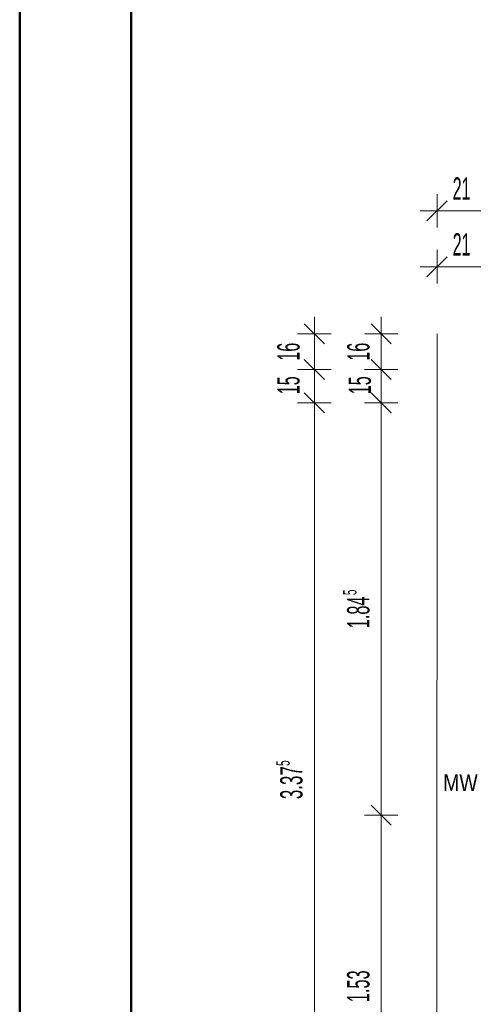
# Model space of a CAD drawing. Extents: x -123 to 337, y 549 to 1143.
# Tile 2 of 26: x -123 to -42, y 664 to 840. Entities that reach past the tile are written whole.
import ezdxf

# ---------------------------------------------------------------- set-up
doc = ezdxf.new("R2010")
doc.units = 0
doc.layers.get('0').update_dxf_attribs({"lineweight": 35})
doc.layers.add('D-304 Wandabwicklung Herren', color=7, linetype='Continuous', lineweight=25)
doc.layers.add('Rahmen', color=7, linetype='Continuous', lineweight=35, true_color=0x009900)
doc.styles.get("Standard").update_dxf_attribs({"font": 'arial.ttf'})

# ---------------------------------------------------------------- blocks, each defined once
blk = doc.blocks.new('Referenz-A07EA4ZJVH', base_point=(-77.3, 601.53))
at = {"layer": 'D-304 Wandabwicklung Herren', "color": 0, "lineweight": 13}
for p, q in [((-48.46, 805.66), (-48.46, 808.66)), ((-50.26, 803.86), (-46.66, 807.46)), ((-48.46, 805.66), (-51.46, 805.66)), ((-48.46, 805.66), (-48.46, 802.66)), ((-48.46, 805.66), (-40.03, 805.66)), ((-50.26, 793.86), (-46.66, 797.46)), ((-48.46, 795.66), (-48.46, 798.66)), ((-48.46, 795.66), (-51.46, 795.66)), ((-48.46, 795.66), (-48.46, 792.66)), ((-48.46, 795.66), (-40.03, 795.66)), ((-70.46, 783.66), (-70.46, 786.66)), ((-58.46, 783.66), (-58.46, 786.66)), ((-68.66, 781.86), (-72.26, 785.46)), ((-56.66, 781.86), (-60.26, 785.46)), ((-70.46, 783.66), (-73.46, 783.66)), ((-70.46, 783.66), (-67.46, 783.66)), ((-70.46, 777.26), (-70.46, 783.66)), ((-58.46, 783.66), (-61.46, 783.66)), ((-58.46, 783.66), (-55.46, 783.66)), ((-58.46, 777.26), (-58.46, 783.66)), ((-48.46, 783.66), (-48.47, 626.21)), ((-68.66, 775.46), (-72.26, 779.06)), ((-56.66, 775.46), (-60.26, 779.06)), ((-70.46, 777.26), (-73.46, 777.26)), ((-70.46, 777.26), (-67.46, 777.26)), ((-70.46, 771.26), (-70.46, 777.26)), ((-58.46, 777.26), (-61.46, 777.26)), ((-58.46, 777.26), (-55.46, 777.26)), ((-58.46, 771.26), (-58.46, 777.26)), ((-68.66, 769.46), (-72.26, 773.06)), ((-56.66, 769.46), (-60.26, 773.06)), ((-70.46, 771.26), (-73.46, 771.26)), ((-70.46, 771.26), (-67.46, 771.26)), ((-70.46, 636.21), (-70.46, 771.26)), ((-58.46, 771.26), (-61.46, 771.26)), ((-58.46, 771.26), (-55.46, 771.26)), ((-58.46, 697.41), (-58.46, 771.26)), ((-56.66, 695.61), (-60.26, 699.21)), ((-58.46, 697.41), (-61.46, 697.41)), ((-58.46, 697.41), (-55.46, 697.41)), ((-58.46, 636.21), (-58.46, 697.41))]:
    blk.add_line(p, q, dxfattribs=at)
at = {"layer": 'D-304 Wandabwicklung Herren', "color": 0, "lineweight": 35, "char_height": 4, "attachment_point": 1}
for insert in [(-45.66, 811.66), (-45.66, 801.66)]:
    blk.add_mtext('{\\W0.63;\\fArial Narrow;21}', dxfattribs=dict(at, insert=insert))
at = {"layer": 'D-304 Wandabwicklung Herren', "color": 0, "lineweight": 35, "attachment_point": 1, "rotation": 90}
for s, insert, char_height in [('{\\W0.63;\\fArial Narrow;16}', (-77.11, 778.83), 4), ('{\\W0.63;\\fArial Narrow;16}', (-64.57, 778.83), 4), ('{\\W0.63;\\fArial Narrow;15}', (-77.12, 772.82), 4), ('{\\W0.63;\\fArial Narrow;15}', (-64.32, 772.82), 4), ('{\\W0.65;\\fArial Narrow;5}', (-65.3, 736.84), 2.4), ('{\\W0.64;\\fArial Narrow;1.84}', (-64.59, 730.89), 4), ('{\\W0.65;\\fArial Narrow;5}', (-77.3, 706.24), 2.4), ('{\\W0.66;\\fArial Narrow;3.37}', (-76.59, 700.29), 4), ('{\\W0.64;\\fArial Narrow;1.53}', (-64.59, 663.91), 4)]:
    blk.add_mtext(s, dxfattribs=dict(at, insert=insert, char_height=char_height))
at = {"layer": 'D-304 Wandabwicklung Herren', "color": 0, "lineweight": -2, "insert": (-47.35, 704.73), "char_height": 3, "attachment_point": 1}
blk.add_mtext('{\\W0.83;\\fArial;MW}', dxfattribs=at)

msp = doc.modelspace()

# ---------------------------------------------------------------- linework, layer by layer
at = {"layer": 'Rahmen', "lineweight": 50, "ltscale": 0.5}
for points in [[(336.69, 548.85), (336.69, 1142.85), (-123.31, 1142.85), (-123.31, 548.85), (-13.31, 548.85), (236.69, 548.85), (336.69, 548.85)], [(331.69, 553.85), (331.69, 1137.85), (-103.31, 1137.85), (-103.31, 553.85), (-18.31, 553.85), (231.69, 553.85), (331.69, 553.85)]]:
    msp.add_lwpolyline(points, close=True, dxfattribs=at)

# ---------------------------------------------------------------- block references
at = {"color": 251, "lineweight": 25, "ltscale": 0.25, "true_color": 0x585858}
msp.add_blockref('Referenz-A07EA4ZJVH', (-77.3, 601.53), dxfattribs=at)

doc.saveas('drawing.dxf')
